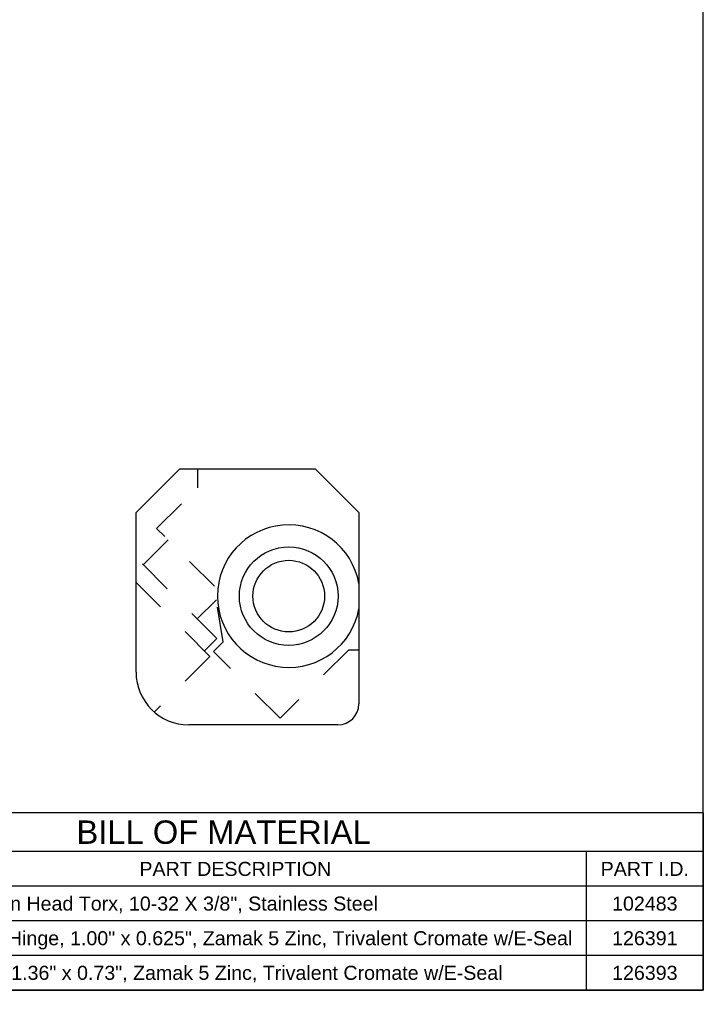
# Model space of a CAD drawing. Header units: inches. Extents: x 0 to 7.33, y -0.04 to 5.67.
# Tile 11 of 12: x 5.39 to 7.33, y -0.04 to 2.77. Entities that reach past the tile are written whole.
import ezdxf

# ---------------------------------------------------------------- set-up
doc = ezdxf.new("R2010")
doc.units = ezdxf.units.IN
doc.header["$LTSCALE"] = 0.403333
doc.header["$MEASUREMENT"] = 0
doc.linetypes.add('HIDDEN', pattern=[0.2, 0.1, -0.1])
doc.layers.get('0').update_dxf_attribs({"linetype": 'CONTINUOUS'})
doc.layers.add('DEFAULT_2', color=8, linetype='HIDDEN')
doc.styles.get("Standard").update_dxf_attribs({"font": 'arial.ttf'})

msp = doc.modelspace()

# ---------------------------------------------------------------- linework, layer by layer
at = {"color": 7, "linetype": 'Continuous'}
for p, q in [((7.3333, 0), (7.3333, 5.6667)), ((5.8422, 1.4861), (5.7172, 1.3611)), ((5.8422, 1.4861), (6.2272, 1.4861)), ((6.3522, 1.3611), (6.2272, 1.4861)), ((5.7172, 0.9061), (5.7172, 1.3611)), ((6.3522, 1.3611), (6.3522, 0.8161)), ((6.2922, 0.7561), (5.8672, 0.7561)), ((0, 0), (7.3333, 0))]:
    msp.add_line(p, q, dxfattribs=at)
at = {"color": 2, "linetype": 'Continuous'}
for p, q in [((7.3333, 0.5056), (4.6, 0.5056)), ((7.3333, 0.5056), (7.3333, 0)), ((7.3333, 0.395), (4.6, 0.395)), ((7, 0.395), (7, 0)), ((7.3333, 0.296), (4.6, 0.296)), ((7.3333, 0.1973), (4.6, 0.1973)), ((7.3333, 0.0987), (4.6, 0.0987)), ((7.3333, 0), (4.6, 0))]:
    msp.add_line(p, q, dxfattribs=at)
at = {"color": 7, "linetype": 'Continuous'}
for radius in [0.1405, 0.102]:
    msp.add_circle((6.1522, 1.1231), radius, dxfattribs=at)
for centre, radius, start, end in [((6.1522, 1.1231), 0.2032, 10.1817, 349.8183), ((5.8672, 0.9061), 0.15, 180, 270), ((6.2922, 0.8161), 0.06, 270, 360)]:
    msp.add_arc(centre, radius, start, end, dxfattribs=at)
at = {"layer": 'DEFAULT_2', "color": 8, "linetype": 'HIDDEN'}
for p, q in [((5.8922, 1.4861), (5.8922, 1.4321)), ((5.7758, 1.3157), (5.8922, 1.4321)), ((5.9403, 1.1512), (5.7758, 1.3157)), ((5.7377, 1.2124), (5.8084, 1.2831)), ((5.9473, 1.0027), (5.7172, 1.2329)), ((5.9279, 0.9514), (5.7172, 1.1622)), ((5.9654, 0.9928), (5.9403, 1.1512)), ((5.8918, 1.0582), (5.9464, 1.1128)), ((5.9473, 1.0027), (5.912, 0.9674)), ((5.9376, 0.965), (5.9654, 0.9928)), ((6.1276, 0.775), (5.9376, 0.965)), ((6.3221, 0.9694), (6.1276, 0.775)), ((6.3522, 0.9694), (6.3221, 0.9694)), ((5.9279, 0.9514), (5.7691, 0.7926))]:
    msp.add_line(p, q, dxfattribs=at)

# ---------------------------------------------------------------- texts
at = {"color": 2, "linetype": 'Continuous', "line_spacing_factor": 0.9}
for s, insert, char_height, width, attachment_point in [('BILL OF MATERIAL', (5.9667, 0.4836), 0.066667, 0.836679, 2), ('PART DESCRIPTION', (6, 0.3655), 0.04, 0.545279, 2), ('PART I.D.', (7.1667, 0.3655), 0.04, 0.250855, 2), ('Screw, Button Head Torx, 10-32 X 3/8", Stainless Steel', (5.0417, 0.2667), 0.04, 1.362825, 1), ('102483', (7.1667, 0.2667), 0.04, 0.186468, 2), ('Small Outer Hinge, 1.00" x 0.625", Zamak 5 Zinc, Trivalent Cromate w/E-Seal', (5.0417, 0.168), 0.04, 1.915539, 1), ('126391', (7.1667, 0.168), 0.04, 0.186468, 2), ('Inner Hinge, 1.36" x 0.73", Zamak 5 Zinc, Trivalent Cromate w/E-Seal', (5.0417, 0.0693), 0.04, 1.717323, 1), ('126393', (7.1667, 0.0693), 0.04, 0.186468, 2)]:
    msp.add_mtext(s, dxfattribs=dict(at, insert=insert, char_height=char_height, width=width, attachment_point=attachment_point))

doc.saveas('drawing.dxf')
